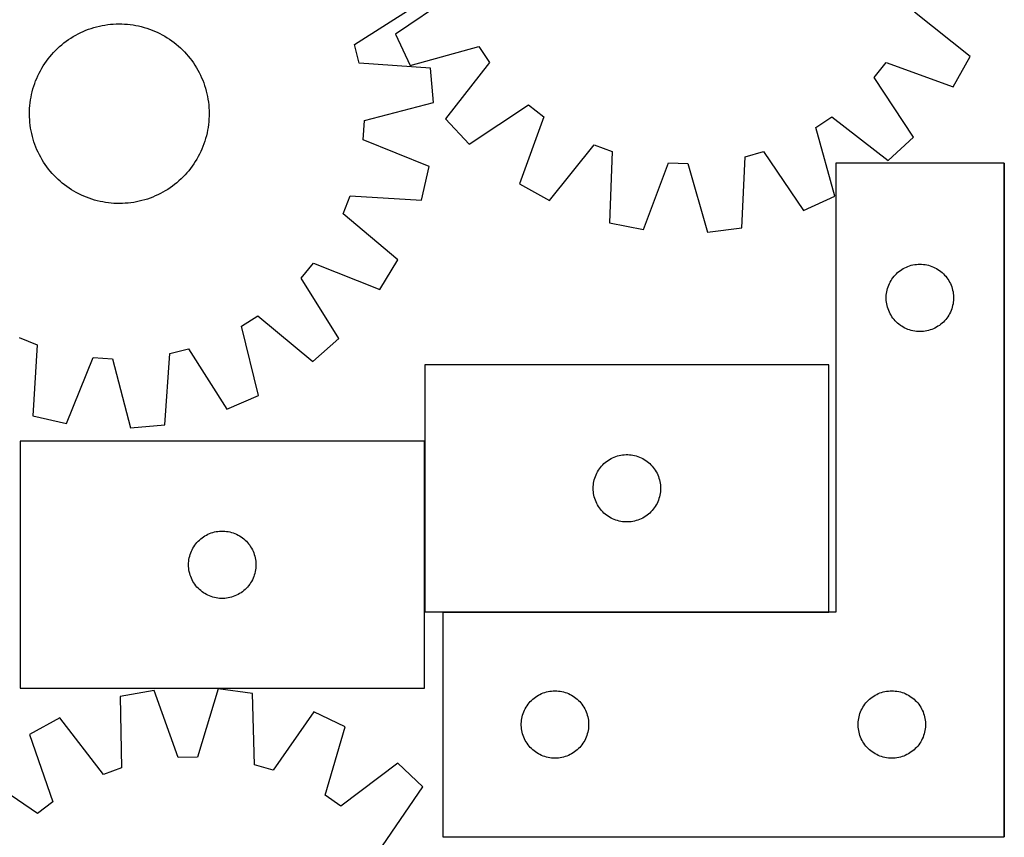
# Model space of a CAD drawing. Header units: millimetres. Extents: x 7 to 1493, y 8 to 2993.
# Tile 10 of 16: x 301 to 739, y 2444 to 2809. Entities that reach past the tile are written whole.
import ezdxf

# ---------------------------------------------------------------- set-up
doc = ezdxf.new("R2010")
doc.units = ezdxf.units.MM
doc.layers.add('COMMON', color=5, linetype='CONTINUOUS', true_color=0x0000ff)
doc.layers.add('CUT', color=7, linetype='CONTINUOUS', true_color=0x000000)

msp = doc.modelspace()

# ---------------------------------------------------------------- linework, layer by layer
at = {"layer": 'COMMON'}
for p, q in [((739.187107, 2744.65851), (739.187107, 2643.413936)), ((739.187107, 2643.213935), (739.187107, 2444.65851)), ((480.999242, 2544.858511), (480.999242, 2620.800116)), ((489.087107, 2544.75851), (661.099242, 2544.75851))]:
    msp.add_line(p, q, dxfattribs=at)
at = {"layer": 'CUT'}
for p, q in [((494.394828, 2819.971397), (468.081491, 2802.178615)), ((449.800375, 2797.558768), (476.595664, 2814.617116)), ((723.97406, 2792.124571), (699.137844, 2811.927024)), ((338.645715, 2806.182604), (339.88909, 2806.364335)), ((339.88909, 2806.364335), (341.137559, 2806.50692)), ((341.137559, 2806.50692), (342.389892, 2806.61022)), ((342.389892, 2806.61022), (343.644851, 2806.674132)), ((343.644851, 2806.674132), (344.901198, 2806.698594)), ((344.901198, 2806.698594), (346.157693, 2806.683581)), ((346.157693, 2806.683581), (347.413098, 2806.629107)), ((347.413098, 2806.629107), (348.666171, 2806.535227)), ((348.666171, 2806.535227), (349.915678, 2806.402034)), ((349.915678, 2806.402034), (351.160384, 2806.229658)), ((325.64979, 2801.678442), (326.758098, 2802.270608)), ((326.758098, 2802.270608), (327.88446, 2802.827668)), ((327.88446, 2802.827668), (329.027764, 2803.349073)), ((329.027764, 2803.349073), (330.186881, 2803.834309)), ((330.186881, 2803.834309), (331.360668, 2804.282897)), ((331.360668, 2804.282897), (332.547966, 2804.694394)), ((332.547966, 2804.694394), (333.747604, 2805.068394)), ((333.747604, 2805.068394), (334.958398, 2805.404527)), ((334.958398, 2805.404527), (336.179152, 2805.702463)), ((336.179152, 2805.702463), (337.408662, 2805.961908)), ((337.408662, 2805.961908), (338.645715, 2806.182604)), ((351.160384, 2806.229658), (352.399061, 2806.01827)), ((352.399061, 2806.01827), (353.630488, 2805.768079)), ((353.630488, 2805.768079), (354.853448, 2805.479331)), ((354.853448, 2805.479331), (356.066735, 2805.152312)), ((356.066735, 2805.152312), (357.269151, 2804.787343)), ((357.269151, 2804.787343), (358.45951, 2804.384786)), ((358.45951, 2804.384786), (359.636637, 2803.945038)), ((359.636637, 2803.945038), (360.79937, 2803.468532)), ((360.79937, 2803.468532), (361.946563, 2802.955738)), ((361.946563, 2802.955738), (363.077082, 2802.407164)), ((363.077082, 2802.407164), (364.189811, 2801.82335)), ((468.081491, 2802.178615), (474.523011, 2788.205878)), ((319.438932, 2797.423323), (320.416649, 2798.212675)), ((320.416649, 2798.212675), (321.418677, 2798.970927)), ((321.418677, 2798.970927), (322.444028, 2799.697331)), ((322.444028, 2799.697331), (323.49169, 2800.391169)), ((323.49169, 2800.391169), (324.560629, 2801.051757)), ((324.560629, 2801.051757), (325.64979, 2801.678442)), ((364.189811, 2801.82335), (365.283654, 2801.204872)), ((365.283654, 2801.204872), (366.357531, 2800.552341)), ((366.357531, 2800.552341), (367.41038, 2799.866401)), ((367.41038, 2799.866401), (368.441165, 2799.147728)), ((368.441165, 2799.147728), (369.448866, 2798.397032)), ((369.448866, 2798.397032), (370.432491, 2797.615054)), ((370.432491, 2797.615054), (371.391068, 2796.802566)), ((314.947904, 2793.038351), (315.790102, 2793.970934)), ((315.790102, 2793.970934), (316.661176, 2794.876602)), ((316.661176, 2794.876602), (317.560269, 2795.754463)), ((317.560269, 2795.754463), (318.486492, 2796.603649)), ((318.486492, 2796.603649), (319.438932, 2797.423323)), ((371.391068, 2796.802566), (372.32365, 2795.960369)), ((372.32365, 2795.960369), (373.229319, 2795.089294)), ((373.229319, 2795.089294), (374.10718, 2794.190201)), ((374.10718, 2794.190201), (374.956366, 2793.263978)), ((374.956366, 2793.263978), (375.77604, 2792.311538)), ((451.898708, 2789.245142), (449.800375, 2797.558768)), ((474.523011, 2788.205878), (505.141893, 2796.659209)), ((505.141893, 2796.659209), (509.905544, 2789.529903)), ((311.198129, 2788.004814), (311.884069, 2789.057664)), ((311.884069, 2789.057664), (312.602742, 2790.088448)), ((312.602742, 2790.088448), (313.353438, 2791.09615)), ((313.353438, 2791.09615), (314.135416, 2792.079774)), ((314.135416, 2792.079774), (314.947904, 2793.038351)), ((375.77604, 2792.311538), (376.565392, 2791.333821)), ((376.565392, 2791.333821), (377.323644, 2790.331793)), ((377.323644, 2790.331793), (378.050048, 2789.306442)), ((378.050048, 2789.306442), (378.743886, 2788.25878)), ((483.579758, 2786.946043), (451.898708, 2789.245142)), ((509.905544, 2789.529903), (490.378346, 2764.476694)), ((681.286531, 2782.796328), (686.594855, 2789.529905)), ((686.594855, 2789.529905), (716.456109, 2778.700304)), ((716.456109, 2778.700304), (723.97406, 2792.124571)), ((308.794732, 2783.593846), (309.343306, 2784.724365)), ((309.343306, 2784.724365), (309.92712, 2785.837095)), ((309.92712, 2785.837095), (310.545598, 2786.930938)), ((310.545598, 2786.930938), (311.198129, 2788.004814)), ((378.743886, 2788.25878), (379.404474, 2787.189841)), ((379.404474, 2787.189841), (380.031159, 2786.10068)), ((380.031159, 2786.10068), (380.623324, 2784.992372)), ((380.623324, 2784.992372), (381.180384, 2783.86601)), ((484.964989, 2771.622477), (483.579758, 2786.946043)), ((306.963127, 2778.916434), (307.365684, 2780.106793)), ((307.365684, 2780.106793), (307.805433, 2781.28392)), ((307.805433, 2781.28392), (308.281939, 2782.446654)), ((308.281939, 2782.446654), (308.794732, 2783.593846)), ((381.180384, 2783.86601), (381.70179, 2782.722706)), ((381.70179, 2782.722706), (382.187026, 2781.563589)), ((382.187026, 2781.563589), (382.635613, 2780.389802)), ((382.635613, 2780.389802), (383.04711, 2779.202504)), ((698.787882, 2756.288263), (681.286531, 2782.796328)), ((305.982391, 2775.277771), (306.271139, 2776.500731)), ((306.271139, 2776.500731), (306.598159, 2777.714018)), ((306.598159, 2777.714018), (306.963127, 2778.916434)), ((383.04711, 2779.202504), (383.42111, 2778.002866)), ((383.42111, 2778.002866), (383.757244, 2776.792073)), ((383.757244, 2776.792073), (384.05518, 2775.571318)), ((305.215243, 2770.313454), (305.348436, 2771.562961)), ((305.348436, 2771.562961), (305.520812, 2772.807667)), ((305.520812, 2772.807667), (305.7322, 2774.046345)), ((305.7322, 2774.046345), (305.982391, 2775.277771)), ((384.05518, 2775.571318), (384.314624, 2774.341808)), ((384.314624, 2774.341808), (384.535321, 2773.104755)), ((384.535321, 2773.104755), (384.717051, 2771.86138)), ((384.717051, 2771.86138), (384.859637, 2770.612911)), ((454.209835, 2763.679224), (484.964989, 2771.622477)), ((305.051876, 2766.548481), (305.06689, 2767.804977)), ((305.06689, 2767.804977), (305.121363, 2769.060381)), ((305.121363, 2769.060381), (305.215243, 2770.313454)), ((384.859637, 2770.612911), (384.962937, 2769.360579)), ((384.962937, 2769.360579), (385.026849, 2768.10562)), ((385.026849, 2768.10562), (385.051311, 2766.849272)), ((500.822408, 2753.178371), (527.330473, 2770.679721)), ((527.330473, 2770.679721), (534.06405, 2765.371397)), ((305.076338, 2765.292134), (305.051876, 2766.548481)), ((305.14025, 2764.037175), (305.076338, 2765.292134)), ((305.24355, 2762.784843), (305.14025, 2764.037175)), ((305.386136, 2761.536373), (305.24355, 2762.784843)), ((384.887944, 2763.084299), (384.754751, 2761.834793)), ((384.981824, 2764.337373), (384.887944, 2763.084299)), ((385.036297, 2765.592777), (384.981824, 2764.337373)), ((385.051311, 2766.849272), (385.036297, 2765.592777)), ((453.636417, 2755.124075), (454.209835, 2763.679224)), ((490.378346, 2764.476694), (500.822408, 2753.178371)), ((534.06405, 2765.371397), (523.234449, 2735.510143)), ((655.307043, 2760.607748), (662.436349, 2765.371399)), ((662.436349, 2765.371399), (687.489559, 2745.844201)), ((305.567866, 2760.292998), (305.386136, 2761.536373)), ((305.788563, 2759.055945), (305.567866, 2760.292998)), ((306.048007, 2757.826435), (305.788563, 2759.055945)), ((384.370987, 2759.351409), (384.120796, 2758.119982)), ((384.582375, 2760.590086), (384.370987, 2759.351409)), ((384.754751, 2761.834793), (384.582375, 2760.590086)), ((663.760374, 2729.988866), (655.307043, 2760.607748)), ((306.345943, 2756.605681), (306.048007, 2757.826435)), ((306.682077, 2755.394887), (306.345943, 2756.605681)), ((307.056077, 2754.195249), (306.682077, 2755.394887)), ((307.467573, 2753.007951), (307.056077, 2754.195249)), ((383.14006, 2754.481319), (382.737503, 2753.29096)), ((383.505028, 2755.683735), (383.14006, 2754.481319)), ((383.832048, 2756.897022), (383.505028, 2755.683735)), ((384.120796, 2758.119982), (383.832048, 2756.897022)), ((483.056425, 2743.147519), (453.636417, 2755.124075)), ((687.489559, 2745.844201), (698.787882, 2756.288263)), ((307.916161, 2751.834164), (307.467573, 2753.007951)), ((308.401397, 2750.675047), (307.916161, 2751.834164)), ((308.922803, 2749.531743), (308.401397, 2750.675047)), ((309.479863, 2748.405382), (308.922803, 2749.531743)), ((381.308455, 2749.803907), (380.759881, 2748.673389)), ((381.821248, 2750.9511), (381.308455, 2749.803907)), ((382.297754, 2752.113833), (381.821248, 2750.9511)), ((382.737503, 2753.29096), (382.297754, 2752.113833)), ((536.658716, 2727.992192), (556.461169, 2752.828408)), ((556.461169, 2752.828408), (564.505544, 2749.860682)), ((564.505544, 2749.860682), (563.433616, 2718.114411)), ((623.742434, 2747.533259), (631.994856, 2749.860682)), ((631.994856, 2749.860682), (649.787638, 2723.547346)), ((310.072028, 2747.297073), (309.479863, 2748.405382)), ((310.698713, 2746.207912), (310.072028, 2747.297073)), ((311.359301, 2745.138973), (310.698713, 2746.207912)), ((312.053139, 2744.091311), (311.359301, 2745.138973)), ((378.905058, 2745.39294), (378.219118, 2744.34009)), ((379.557589, 2746.466816), (378.905058, 2745.39294)), ((380.176067, 2747.560659), (379.557589, 2746.466816)), ((380.759881, 2748.673389), (380.176067, 2747.560659)), ((622.320274, 2715.800748), (623.742434, 2747.533259)), ((312.779543, 2743.06596), (312.053139, 2744.091311)), ((313.537795, 2742.063932), (312.779543, 2743.06596)), ((314.327147, 2741.086215), (313.537795, 2742.063932)), ((315.146821, 2740.133776), (314.327147, 2741.086215)), ((375.967771, 2741.317979), (375.155283, 2740.359403)), ((376.749749, 2742.301604), (375.967771, 2741.317979)), ((377.500445, 2743.309305), (376.749749, 2742.301604)), ((378.219118, 2744.34009), (377.500445, 2743.309305)), ((479.638616, 2728.145882), (483.056425, 2743.147519)), ((578.524028, 2715.112741), (589.682467, 2744.852681)), ((589.682467, 2744.852681), (598.2502, 2744.516054)), ((598.2502, 2744.516054), (607.040873, 2713.992312)), ((739.087107, 2744.65851), (664.087107, 2744.65851)), ((664.087107, 2744.65851), (664.087107, 2544.65851)), ((739.087107, 2444.65851), (739.087107, 2744.65851)), ((315.996007, 2739.207552), (315.146821, 2740.133776)), ((316.873868, 2738.30846), (315.996007, 2739.207552)), ((317.779537, 2737.437385), (316.873868, 2738.30846)), ((318.712119, 2736.595188), (317.779537, 2737.437385)), ((319.670696, 2735.782699), (318.712119, 2736.595188)), ((371.616695, 2736.794104), (370.664255, 2735.974431)), ((372.542918, 2737.643291), (371.616695, 2736.794104)), ((373.442011, 2738.521151), (372.542918, 2737.643291)), ((374.313085, 2739.42682), (373.442011, 2738.521151)), ((375.155283, 2740.359403), (374.313085, 2739.42682)), ((320.654321, 2735.000721), (319.670696, 2735.782699)), ((321.662022, 2734.250025), (320.654321, 2735.000721)), ((322.692807, 2733.531353), (321.662022, 2734.250025)), ((323.745656, 2732.845412), (322.692807, 2733.531353)), ((324.819533, 2732.192881), (323.745656, 2732.845412)), ((325.913375, 2731.574404), (324.819533, 2732.192881)), ((365.542558, 2732.345997), (364.453397, 2731.719311)), ((366.611497, 2733.006584), (365.542558, 2732.345997)), ((367.659159, 2733.700422), (366.611497, 2733.006584)), ((368.68451, 2734.426826), (367.659159, 2733.700422)), ((369.686538, 2735.185078), (368.68451, 2734.426826)), ((370.664255, 2735.974431), (369.686538, 2735.185078)), ((523.234449, 2735.510143), (536.658716, 2727.992192)), ((327.026105, 2730.990589), (325.913375, 2731.574404)), ((328.156624, 2730.442015), (327.026105, 2730.990589)), ((329.303816, 2729.929222), (328.156624, 2730.442015)), ((330.46655, 2729.452716), (329.303816, 2729.929222)), ((331.643677, 2729.012967), (330.46655, 2729.452716)), ((332.834036, 2728.61041), (331.643677, 2729.012967)), ((334.036452, 2728.245442), (332.834036, 2728.61041)), ((335.249739, 2727.918422), (334.036452, 2728.245442)), ((336.472699, 2727.629674), (335.249739, 2727.918422)), ((337.704126, 2727.379483), (336.472699, 2727.629674)), ((352.694525, 2727.435846), (351.457472, 2727.215149)), ((353.924035, 2727.69529), (352.694525, 2727.435846)), ((355.144789, 2727.993226), (353.924035, 2727.69529)), ((356.355583, 2728.32936), (355.144789, 2727.993226)), ((357.555221, 2728.70336), (356.355583, 2728.32936)), ((358.742519, 2729.114857), (357.555221, 2728.70336)), ((359.916306, 2729.563444), (358.742519, 2729.114857)), ((361.075423, 2730.04868), (359.916306, 2729.563444)), ((362.218727, 2730.570086), (361.075423, 2730.04868)), ((363.345089, 2731.127146), (362.218727, 2730.570086)), ((364.453397, 2731.719311), (363.345089, 2731.127146)), ((444.745087, 2722.13603), (447.934126, 2730.095264)), ((447.934126, 2730.095264), (479.638616, 2728.145882)), ((649.787638, 2723.547346), (663.760374, 2729.988866)), ((338.942803, 2727.168095), (337.704126, 2727.379483)), ((340.187509, 2726.99572), (338.942803, 2727.168095)), ((341.437016, 2726.862526), (340.187509, 2726.99572)), ((342.690089, 2726.768646), (341.437016, 2726.862526)), ((343.945493, 2726.714173), (342.690089, 2726.768646)), ((345.201989, 2726.699159), (343.945493, 2726.714173)), ((346.458336, 2726.723621), (345.201989, 2726.699159)), ((347.713295, 2726.787533), (346.458336, 2726.723621)), ((348.965628, 2726.890833), (347.713295, 2726.787533)), ((350.214097, 2727.033419), (348.965628, 2726.890833)), ((351.457472, 2727.215149), (350.214097, 2727.033419)), ((469.024218, 2701.654367), (444.745087, 2722.13603)), ((563.433616, 2718.114411), (578.524028, 2715.112741)), ((607.040873, 2713.992312), (622.320274, 2715.800748)), ((461.137928, 2688.443123), (469.024218, 2701.654367)), ((426.095064, 2693.510108), (431.587558, 2700.094322)), ((431.587558, 2700.094322), (461.137928, 2688.443123)), ((692.277965, 2696.420307), (692.895791, 2696.883935)), ((692.895791, 2696.883935), (693.536665, 2697.315144)), ((693.536665, 2697.315144), (694.198886, 2697.712789)), ((694.198886, 2697.712789), (694.880701, 2698.075817)), ((694.880701, 2698.075817), (695.580299, 2698.403264)), ((695.580299, 2698.403264), (696.295826, 2698.694263)), ((696.295826, 2698.694263), (697.025385, 2698.948041)), ((697.025385, 2698.948041), (697.767041, 2699.163926)), ((697.767041, 2699.163926), (698.518826, 2699.341346)), ((698.518826, 2699.341346), (699.278749, 2699.479829)), ((699.278749, 2699.479829), (700.044793, 2699.579008)), ((700.044793, 2699.579008), (700.814926, 2699.638622)), ((700.814926, 2699.638622), (701.587107, 2699.65851)), ((701.587107, 2699.65851), (702.359289, 2699.638622)), ((702.359289, 2699.638622), (703.129422, 2699.579008)), ((703.129422, 2699.579008), (703.895466, 2699.479829)), ((703.895466, 2699.479829), (704.655388, 2699.341346)), ((704.655388, 2699.341346), (705.407174, 2699.163926)), ((705.407174, 2699.163926), (706.14883, 2698.948041)), ((706.14883, 2698.948041), (706.878389, 2698.694263)), ((706.878389, 2698.694263), (707.593916, 2698.403264)), ((707.593916, 2698.403264), (708.293514, 2698.075817)), ((708.293514, 2698.075817), (708.975329, 2697.712789)), ((708.975329, 2697.712789), (709.63755, 2697.315144)), ((709.63755, 2697.315144), (710.278424, 2696.883935)), ((710.278424, 2696.883935), (710.89625, 2696.420307)), ((442.856707, 2666.528224), (426.095064, 2693.510108)), ((688.346926, 2691.708161), (688.727388, 2692.380402)), ((688.727388, 2692.380402), (689.141952, 2693.032166)), ((689.141952, 2693.032166), (689.589519, 2693.661724)), ((689.589519, 2693.661724), (690.068901, 2694.267408)), ((690.068901, 2694.267408), (690.578827, 2694.84761)), ((690.578827, 2694.84761), (691.117945, 2695.400793)), ((691.117945, 2695.400793), (691.684826, 2695.925489)), ((691.684826, 2695.925489), (692.277965, 2696.420307)), ((710.89625, 2696.420307), (711.489389, 2695.925489)), ((711.489389, 2695.925489), (712.05627, 2695.400793)), ((712.05627, 2695.400793), (712.595388, 2694.84761)), ((712.595388, 2694.84761), (713.105314, 2694.267408)), ((713.105314, 2694.267408), (713.584696, 2693.661724)), ((713.584696, 2693.661724), (714.032263, 2693.032166)), ((714.032263, 2693.032166), (714.446827, 2692.380402)), ((714.446827, 2692.380402), (714.827289, 2691.708161)), ((686.830138, 2687.347722), (686.988142, 2688.103826)), ((686.988142, 2688.103826), (687.184859, 2688.850795)), ((687.184859, 2688.850795), (687.419769, 2689.586646)), ((687.419769, 2689.586646), (687.692248, 2690.309429)), ((687.692248, 2690.309429), (688.001574, 2691.017226)), ((688.001574, 2691.017226), (688.346926, 2691.708161)), ((714.827289, 2691.708161), (715.172641, 2691.017226)), ((715.172641, 2691.017226), (715.481967, 2690.309429)), ((715.481967, 2690.309429), (715.754446, 2689.586646)), ((715.754446, 2689.586646), (715.989356, 2688.850795)), ((715.989356, 2688.850795), (716.186073, 2688.103826)), ((716.186073, 2688.103826), (716.344077, 2687.347722)), ((686.59208, 2685.044729), (686.631845, 2685.816142)), ((686.59208, 2684.272292), (686.59208, 2685.044729)), ((686.631845, 2683.500878), (686.59208, 2684.272292)), ((686.631845, 2685.816142), (686.711267, 2686.584486)), ((686.711267, 2686.584486), (686.830138, 2687.347722)), ((716.344077, 2687.347722), (716.462948, 2686.584486)), ((716.462948, 2686.584486), (716.54237, 2685.816142)), ((716.54237, 2685.816142), (716.582135, 2685.044729)), ((716.582135, 2684.272292), (716.54237, 2683.500878)), ((716.582135, 2685.044729), (716.582135, 2684.272292)), ((686.711267, 2682.732535), (686.631845, 2683.500878)), ((686.830138, 2681.969299), (686.711267, 2682.732535)), ((686.988142, 2681.213194), (686.830138, 2681.969299)), ((687.184859, 2680.466226), (686.988142, 2681.213194)), ((687.419769, 2679.730375), (687.184859, 2680.466226)), ((687.692248, 2679.007592), (687.419769, 2679.730375)), ((715.754446, 2679.730375), (715.481967, 2679.007592)), ((715.989356, 2680.466226), (715.754446, 2679.730375)), ((716.186073, 2681.213194), (715.989356, 2680.466226)), ((716.344077, 2681.969299), (716.186073, 2681.213194)), ((716.462948, 2682.732535), (716.344077, 2681.969299)), ((716.54237, 2683.500878), (716.462948, 2682.732535)), ((399.511941, 2672.048411), (406.770247, 2676.613097)), ((406.770247, 2676.613097), (431.2739, 2656.400582)), ((688.001574, 2678.299794), (687.692248, 2679.007592)), ((688.346926, 2677.608859), (688.001574, 2678.299794)), ((688.727388, 2676.936618), (688.346926, 2677.608859)), ((689.141952, 2676.284854), (688.727388, 2676.936618)), ((689.589519, 2675.655296), (689.141952, 2676.284854)), ((690.068901, 2675.049613), (689.589519, 2675.655296)), ((690.578827, 2674.46941), (690.068901, 2675.049613)), ((713.105314, 2675.049613), (712.595388, 2674.46941)), ((713.584696, 2675.655296), (713.105314, 2675.049613)), ((714.032263, 2676.284854), (713.584696, 2675.655296)), ((714.446827, 2676.936618), (714.032263, 2676.284854)), ((714.827289, 2677.608859), (714.446827, 2676.936618)), ((715.172641, 2678.299794), (714.827289, 2677.608859)), ((715.481967, 2679.007592), (715.172641, 2678.299794)), ((407.11535, 2641.207482), (399.511941, 2672.048411)), ((691.117945, 2673.916227), (690.578827, 2674.46941)), ((691.684826, 2673.391531), (691.117945, 2673.916227)), ((692.277965, 2672.896713), (691.684826, 2673.391531)), ((692.895791, 2672.433085), (692.277965, 2672.896713)), ((693.536665, 2672.001877), (692.895791, 2672.433085)), ((694.198886, 2671.604232), (693.536665, 2672.001877)), ((694.880701, 2671.241204), (694.198886, 2671.604232)), ((695.580299, 2670.913757), (694.880701, 2671.241204)), ((696.295826, 2670.622758), (695.580299, 2670.913757)), ((697.025385, 2670.36898), (696.295826, 2670.622758)), ((706.878389, 2670.622758), (706.14883, 2670.36898)), ((707.593916, 2670.913757), (706.878389, 2670.622758)), ((708.293514, 2671.241204), (707.593916, 2670.913757)), ((708.975329, 2671.604232), (708.293514, 2671.241204)), ((709.63755, 2672.001877), (708.975329, 2671.604232)), ((710.278424, 2672.433085), (709.63755, 2672.001877)), ((710.89625, 2672.896713), (710.278424, 2672.433085)), ((711.489389, 2673.391531), (710.89625, 2672.896713)), ((712.05627, 2673.916227), (711.489389, 2673.391531)), ((712.595388, 2674.46941), (712.05627, 2673.916227)), ((300.488747, 2667.005383), (308.447981, 2663.816344)), ((431.2739, 2656.400582), (442.856707, 2666.528224)), ((697.767041, 2670.153094), (697.025385, 2670.36898)), ((698.518826, 2669.975675), (697.767041, 2670.153094)), ((699.278749, 2669.837192), (698.518826, 2669.975675)), ((700.044793, 2669.738012), (699.278749, 2669.837192)), ((700.814926, 2669.678399), (700.044793, 2669.738012)), ((701.587107, 2669.65851), (700.814926, 2669.678399)), ((702.359289, 2669.678399), (701.587107, 2669.65851)), ((703.129422, 2669.738012), (702.359289, 2669.678399)), ((703.895466, 2669.837192), (703.129422, 2669.738012)), ((704.655388, 2669.975675), (703.895466, 2669.837192)), ((705.407174, 2670.153094), (704.655388, 2669.975675)), ((706.14883, 2670.36898), (705.407174, 2670.153094)), ((308.447981, 2663.816344), (306.498599, 2632.111854)), ((367.597859, 2659.851762), (375.911484, 2661.950096)), ((375.911484, 2661.950096), (392.969832, 2635.154807)), ((321.500236, 2628.694045), (333.476792, 2658.114053)), ((333.476792, 2658.114053), (342.03194, 2657.540635)), ((342.03194, 2657.540635), (349.975194, 2626.785481)), ((365.29876, 2628.170713), (367.597859, 2659.851762)), ((661.099242, 2654.858511), (481.099242, 2654.858511)), ((481.099242, 2654.858511), (481.099242, 2544.858511)), ((661.099242, 2544.858511), (661.099242, 2654.858511)), ((392.969832, 2635.154807), (407.11535, 2641.207482)), ((306.498599, 2632.111854), (321.500236, 2628.694045)), ((349.975194, 2626.785481), (365.29876, 2628.170713)), ((480.899241, 2620.800116), (300.899241, 2620.800116)), ((300.899241, 2620.800116), (300.899241, 2510.800116)), ((480.899241, 2510.800116), (480.899241, 2620.800116)), ((564.049591, 2613.098693), (564.740526, 2613.444045)), ((564.740526, 2613.444045), (565.448323, 2613.753371)), ((565.448323, 2613.753371), (566.171106, 2614.02585)), ((566.171106, 2614.02585), (566.906957, 2614.260759)), ((566.906957, 2614.260759), (567.653926, 2614.457477)), ((567.653926, 2614.457477), (568.41003, 2614.615481)), ((568.41003, 2614.615481), (569.173267, 2614.734351)), ((569.173267, 2614.734351), (569.94161, 2614.813774)), ((569.94161, 2614.813774), (570.713023, 2614.853538)), ((570.713023, 2614.853538), (571.485461, 2614.853538)), ((571.485461, 2614.853538), (572.256874, 2614.813774)), ((572.256874, 2614.813774), (573.025217, 2614.734351)), ((573.025217, 2614.734351), (573.788453, 2614.615481)), ((573.788453, 2614.615481), (574.544558, 2614.457477)), ((574.544558, 2614.457477), (575.291526, 2614.260759)), ((575.291526, 2614.260759), (576.027378, 2614.02585)), ((576.027378, 2614.02585), (576.75016, 2613.753371)), ((576.75016, 2613.753371), (577.457958, 2613.444045)), ((577.457958, 2613.444045), (578.148893, 2613.098693)), ((558.873817, 2608.549828), (559.337445, 2609.167654)), ((559.337445, 2609.167654), (559.832263, 2609.760793)), ((559.832263, 2609.760793), (560.356959, 2610.327674)), ((560.356959, 2610.327674), (560.910142, 2610.866792)), ((560.910142, 2610.866792), (561.490344, 2611.376718)), ((561.490344, 2611.376718), (562.096028, 2611.8561)), ((562.096028, 2611.8561), (562.725586, 2612.303666)), ((562.725586, 2612.303666), (563.37735, 2612.718231)), ((563.37735, 2612.718231), (564.049591, 2613.098693)), ((578.148893, 2613.098693), (578.821134, 2612.718231)), ((578.821134, 2612.718231), (579.472898, 2612.303666)), ((579.472898, 2612.303666), (580.102456, 2611.8561)), ((580.102456, 2611.8561), (580.70814, 2611.376718)), ((580.70814, 2611.376718), (581.288342, 2610.866792)), ((581.288342, 2610.866792), (581.841525, 2610.327674)), ((581.841525, 2610.327674), (582.366221, 2609.760793)), ((582.366221, 2609.760793), (582.861039, 2609.167654)), ((582.861039, 2609.167654), (583.324667, 2608.549828)), ((556.809711, 2604.420234), (557.06349, 2605.149793)), ((557.06349, 2605.149793), (557.354488, 2605.86532)), ((557.354488, 2605.86532), (557.681936, 2606.564918)), ((557.681936, 2606.564918), (558.044963, 2607.246732)), ((558.044963, 2607.246732), (558.442608, 2607.908954)), ((558.442608, 2607.908954), (558.873817, 2608.549828)), ((583.324667, 2608.549828), (583.755875, 2607.908954)), ((583.755875, 2607.908954), (584.15352, 2607.246732)), ((584.15352, 2607.246732), (584.516548, 2606.564918)), ((584.516548, 2606.564918), (584.843995, 2605.86532)), ((584.843995, 2605.86532), (585.134994, 2605.149793)), ((585.134994, 2605.149793), (585.388773, 2604.420234)), ((556.099242, 2599.858511), (556.11913, 2600.630693)), ((556.11913, 2600.630693), (556.178744, 2601.400826)), ((556.178744, 2601.400826), (556.277923, 2602.16687)), ((556.277923, 2602.16687), (556.416407, 2602.926792)), ((556.416407, 2602.926792), (556.593826, 2603.678578)), ((556.593826, 2603.678578), (556.809711, 2604.420234)), ((585.388773, 2604.420234), (585.604658, 2603.678578)), ((585.604658, 2603.678578), (585.782077, 2602.926792)), ((585.782077, 2602.926792), (585.92056, 2602.16687)), ((585.92056, 2602.16687), (586.01974, 2601.400826)), ((586.01974, 2601.400826), (586.079353, 2600.630693)), ((586.079353, 2600.630693), (586.099242, 2599.858511)), ((556.11913, 2599.08633), (556.099242, 2599.858511)), ((556.178744, 2598.316196), (556.11913, 2599.08633)), ((556.277923, 2597.550153), (556.178744, 2598.316196)), ((556.416407, 2596.79023), (556.277923, 2597.550153)), ((556.593826, 2596.038444), (556.416407, 2596.79023)), ((556.809711, 2595.296789), (556.593826, 2596.038444)), ((585.604658, 2596.038444), (585.388773, 2595.296789)), ((585.782077, 2596.79023), (585.604658, 2596.038444)), ((585.92056, 2597.550153), (585.782077, 2596.79023)), ((586.01974, 2598.316196), (585.92056, 2597.550153)), ((586.079353, 2599.08633), (586.01974, 2598.316196)), ((586.099242, 2599.858511), (586.079353, 2599.08633)), ((557.06349, 2594.56723), (556.809711, 2595.296789)), ((557.354488, 2593.851703), (557.06349, 2594.56723)), ((557.681936, 2593.152104), (557.354488, 2593.851703)), ((558.044963, 2592.47029), (557.681936, 2593.152104)), ((558.442608, 2591.808068), (558.044963, 2592.47029)), ((558.873817, 2591.167195), (558.442608, 2591.808068)), ((583.755875, 2591.808068), (583.324667, 2591.167195)), ((584.15352, 2592.47029), (583.755875, 2591.808068)), ((584.516548, 2593.152104), (584.15352, 2592.47029)), ((584.843995, 2593.851703), (584.516548, 2593.152104)), ((585.134994, 2594.56723), (584.843995, 2593.851703)), ((585.388773, 2595.296789), (585.134994, 2594.56723)), ((559.337445, 2590.549369), (558.873817, 2591.167195)), ((559.832263, 2589.956229), (559.337445, 2590.549369)), ((560.356959, 2589.389349), (559.832263, 2589.956229)), ((560.910142, 2588.850231), (560.356959, 2589.389349)), ((561.490344, 2588.340305), (560.910142, 2588.850231)), ((562.096028, 2587.860923), (561.490344, 2588.340305)), ((562.725586, 2587.413356), (562.096028, 2587.860923)), ((563.37735, 2586.998792), (562.725586, 2587.413356)), ((579.472898, 2587.413356), (578.821134, 2586.998792)), ((580.102456, 2587.860923), (579.472898, 2587.413356)), ((580.70814, 2588.340305), (580.102456, 2587.860923)), ((581.288342, 2588.850231), (580.70814, 2588.340305)), ((581.841525, 2589.389349), (581.288342, 2588.850231)), ((582.366221, 2589.956229), (581.841525, 2589.389349)), ((582.861039, 2590.549369), (582.366221, 2589.956229)), ((583.324667, 2591.167195), (582.861039, 2590.549369)), ((564.049591, 2586.618329), (563.37735, 2586.998792)), ((564.740526, 2586.272977), (564.049591, 2586.618329)), ((565.448323, 2585.963652), (564.740526, 2586.272977)), ((566.171106, 2585.691173), (565.448323, 2585.963652)), ((566.906957, 2585.456263), (566.171106, 2585.691173)), ((567.653926, 2585.259546), (566.906957, 2585.456263)), ((568.41003, 2585.101542), (567.653926, 2585.259546)), ((569.173267, 2584.982671), (568.41003, 2585.101542)), ((569.94161, 2584.903248), (569.173267, 2584.982671)), ((570.713023, 2584.863484), (569.94161, 2584.903248)), ((571.485461, 2584.863484), (570.713023, 2584.863484)), ((572.256874, 2584.903248), (571.485461, 2584.863484)), ((573.025217, 2584.982671), (572.256874, 2584.903248)), ((573.788453, 2585.101542), (573.025217, 2584.982671)), ((574.544558, 2585.259546), (573.788453, 2585.101542)), ((575.291526, 2585.456263), (574.544558, 2585.259546)), ((576.027378, 2585.691173), (575.291526, 2585.456263)), ((576.75016, 2585.963652), (576.027378, 2585.691173)), ((577.457958, 2586.272977), (576.75016, 2585.963652)), ((578.148893, 2586.618329), (577.457958, 2586.272977)), ((578.821134, 2586.998792), (578.148893, 2586.618329)), ((382.525585, 2578.245271), (383.177349, 2578.659835)), ((383.177349, 2578.659835), (383.84959, 2579.040298)), ((383.84959, 2579.040298), (384.540525, 2579.38565)), ((384.540525, 2579.38565), (385.248322, 2579.694975)), ((385.248322, 2579.694975), (385.971105, 2579.967454)), ((385.971105, 2579.967454), (386.706956, 2580.202364)), ((386.706956, 2580.202364), (387.453925, 2580.399081)), ((387.453925, 2580.399081), (388.210029, 2580.557085)), ((388.210029, 2580.557085), (388.973266, 2580.675956)), ((388.973266, 2580.675956), (389.741609, 2580.755379)), ((389.741609, 2580.755379), (390.513022, 2580.795143)), ((390.513022, 2580.795143), (391.28546, 2580.795143)), ((391.28546, 2580.795143), (392.056873, 2580.755379)), ((392.056873, 2580.755379), (392.825216, 2580.675956)), ((392.825216, 2580.675956), (393.588452, 2580.557085)), ((393.588452, 2580.557085), (394.344557, 2580.399081)), ((394.344557, 2580.399081), (395.091525, 2580.202364)), ((395.091525, 2580.202364), (395.827377, 2579.967454)), ((395.827377, 2579.967454), (396.550159, 2579.694975)), ((396.550159, 2579.694975), (397.257957, 2579.38565)), ((397.257957, 2579.38565), (397.948892, 2579.040298)), ((397.948892, 2579.040298), (398.621133, 2578.659835)), ((398.621133, 2578.659835), (399.272897, 2578.245271)), ((378.242607, 2573.850559), (378.673816, 2574.491432)), ((378.673816, 2574.491432), (379.137444, 2575.109258)), ((379.137444, 2575.109258), (379.632262, 2575.702398)), ((379.632262, 2575.702398), (380.156958, 2576.269278)), ((380.156958, 2576.269278), (380.710141, 2576.808396)), ((380.710141, 2576.808396), (381.290343, 2577.318322)), ((381.290343, 2577.318322), (381.896027, 2577.797704)), ((381.896027, 2577.797704), (382.525585, 2578.245271)), ((399.272897, 2578.245271), (399.902455, 2577.797704)), ((399.902455, 2577.797704), (400.508139, 2577.318322)), ((400.508139, 2577.318322), (401.088341, 2576.808396)), ((401.088341, 2576.808396), (401.641524, 2576.269278)), ((401.641524, 2576.269278), (402.16622, 2575.702398)), ((402.16622, 2575.702398), (402.661038, 2575.109258)), ((402.661038, 2575.109258), (403.124666, 2574.491432)), ((403.124666, 2574.491432), (403.555874, 2573.850559)), ((376.216406, 2568.868397), (376.393825, 2569.620183)), ((376.393825, 2569.620183), (376.60971, 2570.361838)), ((376.60971, 2570.361838), (376.863489, 2571.091397)), ((376.863489, 2571.091397), (377.154487, 2571.806924)), ((377.154487, 2571.806924), (377.481935, 2572.506523)), ((377.481935, 2572.506523), (377.844962, 2573.188337)), ((377.844962, 2573.188337), (378.242607, 2573.850559)), ((403.555874, 2573.850559), (403.953519, 2573.188337)), ((403.953519, 2573.188337), (404.316547, 2572.506523)), ((404.316547, 2572.506523), (404.643994, 2571.806924)), ((404.643994, 2571.806924), (404.934993, 2571.091397)), ((404.934993, 2571.091397), (405.188772, 2570.361838)), ((405.188772, 2570.361838), (405.404657, 2569.620183)), ((405.404657, 2569.620183), (405.582076, 2568.868397)), ((375.899241, 2565.800116), (375.919129, 2566.572297)), ((375.919129, 2565.027934), (375.899241, 2565.800116)), ((375.919129, 2566.572297), (375.978743, 2567.342431)), ((375.978743, 2567.342431), (376.077922, 2568.108474)), ((376.077922, 2568.108474), (376.216406, 2568.868397)), ((405.582076, 2568.868397), (405.720559, 2568.108474)), ((405.720559, 2568.108474), (405.819739, 2567.342431)), ((405.819739, 2567.342431), (405.879352, 2566.572297)), ((405.879352, 2566.572297), (405.899241, 2565.800116)), ((405.899241, 2565.800116), (405.879352, 2565.027934)), ((375.978743, 2564.257801), (375.919129, 2565.027934)), ((376.077922, 2563.491757), (375.978743, 2564.257801)), ((376.216406, 2562.731835), (376.077922, 2563.491757)), ((376.393825, 2561.980049), (376.216406, 2562.731835)), ((376.60971, 2561.238393), (376.393825, 2561.980049)), ((376.863489, 2560.508834), (376.60971, 2561.238393)), ((405.188772, 2561.238393), (404.934993, 2560.508834)), ((405.404657, 2561.980049), (405.188772, 2561.238393)), ((405.582076, 2562.731835), (405.404657, 2561.980049)), ((405.720559, 2563.491757), (405.582076, 2562.731835)), ((405.819739, 2564.257801), (405.720559, 2563.491757)), ((405.879352, 2565.027934), (405.819739, 2564.257801)), ((377.154487, 2559.793307), (376.863489, 2560.508834)), ((377.481935, 2559.093709), (377.154487, 2559.793307)), ((377.844962, 2558.411895), (377.481935, 2559.093709)), ((378.242607, 2557.749673), (377.844962, 2558.411895)), ((378.673816, 2557.108799), (378.242607, 2557.749673)), ((379.137444, 2556.490974), (378.673816, 2557.108799)), ((379.632262, 2555.897834), (379.137444, 2556.490974)), ((402.661038, 2556.490974), (402.16622, 2555.897834)), ((403.124666, 2557.108799), (402.661038, 2556.490974)), ((403.555874, 2557.749673), (403.124666, 2557.108799)), ((403.953519, 2558.411895), (403.555874, 2557.749673)), ((404.316547, 2559.093709), (403.953519, 2558.411895)), ((404.643994, 2559.793307), (404.316547, 2559.093709)), ((404.934993, 2560.508834), (404.643994, 2559.793307)), ((380.156958, 2555.330953), (379.632262, 2555.897834)), ((380.710141, 2554.791835), (380.156958, 2555.330953)), ((381.290343, 2554.281909), (380.710141, 2554.791835)), ((381.896027, 2553.802527), (381.290343, 2554.281909)), ((382.525585, 2553.354961), (381.896027, 2553.802527)), ((383.177349, 2552.940396), (382.525585, 2553.354961)), ((383.84959, 2552.559934), (383.177349, 2552.940396)), ((384.540525, 2552.214582), (383.84959, 2552.559934)), ((385.248322, 2551.905256), (384.540525, 2552.214582)), ((397.257957, 2552.214582), (396.550159, 2551.905256)), ((397.948892, 2552.559934), (397.257957, 2552.214582)), ((398.621133, 2552.940396), (397.948892, 2552.559934)), ((399.272897, 2553.354961), (398.621133, 2552.940396)), ((399.902455, 2553.802527), (399.272897, 2553.354961)), ((400.508139, 2554.281909), (399.902455, 2553.802527)), ((401.088341, 2554.791835), (400.508139, 2554.281909)), ((401.641524, 2555.330953), (401.088341, 2554.791835)), ((402.16622, 2555.897834), (401.641524, 2555.330953)), ((385.971105, 2551.632777), (385.248322, 2551.905256)), ((386.706956, 2551.397868), (385.971105, 2551.632777)), ((387.453925, 2551.20115), (386.706956, 2551.397868)), ((388.210029, 2551.043147), (387.453925, 2551.20115)), ((388.973266, 2550.924276), (388.210029, 2551.043147)), ((389.741609, 2550.844853), (388.973266, 2550.924276)), ((390.513022, 2550.805089), (389.741609, 2550.844853)), ((391.28546, 2550.805089), (390.513022, 2550.805089)), ((392.056873, 2550.844853), (391.28546, 2550.805089)), ((392.825216, 2550.924276), (392.056873, 2550.844853)), ((393.588452, 2551.043147), (392.825216, 2550.924276)), ((394.344557, 2551.20115), (393.588452, 2551.043147)), ((395.091525, 2551.397868), (394.344557, 2551.20115)), ((395.827377, 2551.632777), (395.091525, 2551.397868)), ((396.550159, 2551.905256), (395.827377, 2551.632777)), ((481.099242, 2544.858511), (661.099242, 2544.858511)), ((664.087107, 2544.65851), (489.087107, 2544.65851)), ((489.087107, 2544.65851), (489.087107, 2444.65851)), ((300.899241, 2510.800116), (480.899241, 2510.800116)), ((360.599044, 2509.840737), (345.465082, 2507.06698)), ((371.307721, 2479.935905), (360.599044, 2509.840737)), ((389.129543, 2510.530991), (379.879556, 2480.143288)), ((404.379935, 2508.492339), (389.129543, 2510.530991)), ((405.32339, 2476.74199), (404.379935, 2508.492339)), ((532.380701, 2508.075817), (533.080299, 2508.403264)), ((533.080299, 2508.403264), (533.795826, 2508.694263)), ((533.795826, 2508.694263), (534.525385, 2508.948041)), ((534.525385, 2508.948041), (535.267041, 2509.163926)), ((535.267041, 2509.163926), (536.018826, 2509.341346)), ((536.018826, 2509.341346), (536.778749, 2509.479829)), ((536.778749, 2509.479829), (537.544793, 2509.579008)), ((537.544793, 2509.579008), (538.314926, 2509.638622)), ((538.314926, 2509.638622), (539.087107, 2509.65851)), ((539.087107, 2509.65851), (539.859289, 2509.638622)), ((539.859289, 2509.638622), (540.629422, 2509.579008)), ((540.629422, 2509.579008), (541.395466, 2509.479829)), ((541.395466, 2509.479829), (542.155388, 2509.341346)), ((542.155388, 2509.341346), (542.907174, 2509.163926)), ((542.907174, 2509.163926), (543.64883, 2508.948041)), ((543.64883, 2508.948041), (544.378389, 2508.694263)), ((544.378389, 2508.694263), (545.093916, 2508.403264)), ((545.093916, 2508.403264), (545.793514, 2508.075817)), ((682.380701, 2508.075817), (683.080299, 2508.403264)), ((683.080299, 2508.403264), (683.795826, 2508.694263)), ((683.795826, 2508.694263), (684.525385, 2508.948041)), ((684.525385, 2508.948041), (685.267041, 2509.163926)), ((685.267041, 2509.163926), (686.018826, 2509.341346)), ((686.018826, 2509.341346), (686.778749, 2509.479829)), ((686.778749, 2509.479829), (687.544793, 2509.579008)), ((687.544793, 2509.579008), (688.314926, 2509.638622)), ((688.314926, 2509.638622), (689.087107, 2509.65851)), ((689.087107, 2509.65851), (689.859289, 2509.638622)), ((689.859289, 2509.638622), (690.629422, 2509.579008)), ((690.629422, 2509.579008), (691.395466, 2509.479829)), ((691.395466, 2509.479829), (692.155388, 2509.341346)), ((692.155388, 2509.341346), (692.907174, 2509.163926)), ((692.907174, 2509.163926), (693.64883, 2508.948041)), ((693.64883, 2508.948041), (694.378389, 2508.694263)), ((694.378389, 2508.694263), (695.093916, 2508.403264)), ((695.093916, 2508.403264), (695.793514, 2508.075817)), ((345.465082, 2507.06698), (346.058138, 2475.308154)), ((527.089519, 2503.661724), (527.568901, 2504.267408)), ((527.568901, 2504.267408), (528.078827, 2504.84761)), ((528.078827, 2504.84761), (528.617945, 2505.400793)), ((528.617945, 2505.400793), (529.184826, 2505.925489)), ((529.184826, 2505.925489), (529.777965, 2506.420307)), ((529.777965, 2506.420307), (530.395791, 2506.883935)), ((530.395791, 2506.883935), (531.036665, 2507.315144)), ((531.036665, 2507.315144), (531.698886, 2507.712789)), ((531.698886, 2507.712789), (532.380701, 2508.075817)), ((545.793514, 2508.075817), (546.475329, 2507.712789)), ((546.475329, 2507.712789), (547.13755, 2507.315144)), ((547.13755, 2507.315144), (547.778424, 2506.883935)), ((547.778424, 2506.883935), (548.39625, 2506.420307)), ((548.39625, 2506.420307), (548.989389, 2505.925489)), ((548.989389, 2505.925489), (549.55627, 2505.400793)), ((549.55627, 2505.400793), (550.095388, 2504.84761)), ((550.095388, 2504.84761), (550.605314, 2504.267408)), ((550.605314, 2504.267408), (551.084696, 2503.661724)), ((677.089519, 2503.661724), (677.568901, 2504.267408)), ((677.568901, 2504.267408), (678.078827, 2504.84761)), ((678.078827, 2504.84761), (678.617945, 2505.400793)), ((678.617945, 2505.400793), (679.184826, 2505.925489)), ((679.184826, 2505.925489), (679.777965, 2506.420307)), ((679.777965, 2506.420307), (680.395791, 2506.883935)), ((680.395791, 2506.883935), (681.036665, 2507.315144)), ((681.036665, 2507.315144), (681.698886, 2507.712789)), ((681.698886, 2507.712789), (682.380701, 2508.075817)), ((695.793514, 2508.075817), (696.475329, 2507.712789)), ((696.475329, 2507.712789), (697.13755, 2507.315144)), ((697.13755, 2507.315144), (697.778424, 2506.883935)), ((697.778424, 2506.883935), (698.39625, 2506.420307)), ((698.39625, 2506.420307), (698.989389, 2505.925489)), ((698.989389, 2505.925489), (699.55627, 2505.400793)), ((699.55627, 2505.400793), (700.095388, 2504.84761)), ((700.095388, 2504.84761), (700.605314, 2504.267408)), ((700.605314, 2504.267408), (701.084696, 2503.661724)), ((431.727352, 2500.3324), (413.539775, 2474.29038)), ((445.601358, 2493.680897), (431.727352, 2500.3324)), ((524.684859, 2498.850795), (524.919769, 2499.586646)), ((524.919769, 2499.586646), (525.192248, 2500.309429)), ((525.192248, 2500.309429), (525.501574, 2501.017226)), ((525.501574, 2501.017226), (525.846926, 2501.708161)), ((525.846926, 2501.708161), (526.227388, 2502.380402)), ((526.227388, 2502.380402), (526.641952, 2503.032166)), ((526.641952, 2503.032166), (527.089519, 2503.661724)), ((551.084696, 2503.661724), (551.532263, 2503.032166)), ((551.532263, 2503.032166), (551.946827, 2502.380402)), ((551.946827, 2502.380402), (552.327289, 2501.708161)), ((552.327289, 2501.708161), (552.672641, 2501.017226)), ((552.672641, 2501.017226), (552.981967, 2500.309429)), ((552.981967, 2500.309429), (553.254446, 2499.586646)), ((553.254446, 2499.586646), (553.489356, 2498.850795)), ((674.684859, 2498.850795), (674.919769, 2499.586646)), ((674.919769, 2499.586646), (675.192248, 2500.309429)), ((675.192248, 2500.309429), (675.501574, 2501.017226)), ((675.501574, 2501.017226), (675.846926, 2501.708161)), ((675.846926, 2501.708161), (676.227388, 2502.380402)), ((676.227388, 2502.380402), (676.641952, 2503.032166)), ((676.641952, 2503.032166), (677.089519, 2503.661724)), ((701.084696, 2503.661724), (701.532263, 2503.032166)), ((701.532263, 2503.032166), (701.946827, 2502.380402)), ((701.946827, 2502.380402), (702.327289, 2501.708161)), ((702.327289, 2501.708161), (702.672641, 2501.017226)), ((702.672641, 2501.017226), (702.981967, 2500.309429)), ((702.981967, 2500.309429), (703.254446, 2499.586646)), ((703.254446, 2499.586646), (703.489356, 2498.850795)), ((318.544265, 2497.594101), (305.00815, 2490.27945)), ((337.969923, 2472.462079), (318.544265, 2497.594101)), ((524.09208, 2495.044729), (524.131845, 2495.816142)), ((524.09208, 2494.272292), (524.09208, 2495.044729)), ((524.131845, 2495.816142), (524.211267, 2496.584486)), ((524.211267, 2496.584486), (524.330138, 2497.347722)), ((524.330138, 2497.347722), (524.488142, 2498.103826)), ((524.488142, 2498.103826), (524.684859, 2498.850795)), ((553.489356, 2498.850795), (553.686073, 2498.103826)), ((553.686073, 2498.103826), (553.844077, 2497.347722)), ((553.844077, 2497.347722), (553.962948, 2496.584486)), ((553.962948, 2496.584486), (554.04237, 2495.816142)), ((554.04237, 2495.816142), (554.082135, 2495.044729)), ((554.082135, 2495.044729), (554.082135, 2494.272292)), ((674.09208, 2495.044729), (674.131845, 2495.816142)), ((674.09208, 2494.272292), (674.09208, 2495.044729)), ((674.131845, 2495.816142), (674.211267, 2496.584486)), ((674.211267, 2496.584486), (674.330138, 2497.347722)), ((674.330138, 2497.347722), (674.488142, 2498.103826)), ((674.488142, 2498.103826), (674.684859, 2498.850795)), ((703.489356, 2498.850795), (703.686073, 2498.103826)), ((703.686073, 2498.103826), (703.844077, 2497.347722)), ((703.844077, 2497.347722), (703.962948, 2496.584486)), ((703.962948, 2496.584486), (704.04237, 2495.816142)), ((704.04237, 2495.816142), (704.082135, 2495.044729)), ((704.082135, 2495.044729), (704.082135, 2494.272292)), ((436.68724, 2463.192977), (445.601358, 2493.680897)), ((524.131845, 2493.500878), (524.09208, 2494.272292)), ((524.211267, 2492.732535), (524.131845, 2493.500878)), ((524.330138, 2491.969299), (524.211267, 2492.732535)), ((524.488142, 2491.213194), (524.330138, 2491.969299)), ((524.684859, 2490.466226), (524.488142, 2491.213194)), ((553.686073, 2491.213194), (553.489356, 2490.466226)), ((553.844077, 2491.969299), (553.686073, 2491.213194)), ((553.962948, 2492.732535), (553.844077, 2491.969299)), ((554.04237, 2493.500878), (553.962948, 2492.732535)), ((554.082135, 2494.272292), (554.04237, 2493.500878)), ((674.131845, 2493.500878), (674.09208, 2494.272292)), ((674.211267, 2492.732535), (674.131845, 2493.500878)), ((674.330138, 2491.969299), (674.211267, 2492.732535)), ((674.488142, 2491.213194), (674.330138, 2491.969299)), ((674.684859, 2490.466226), (674.488142, 2491.213194)), ((703.686073, 2491.213194), (703.489356, 2490.466226)), ((703.844077, 2491.969299), (703.686073, 2491.213194)), ((703.962948, 2492.732535), (703.844077, 2491.969299)), ((704.04237, 2493.500878), (703.962948, 2492.732535)), ((704.082135, 2494.272292), (704.04237, 2493.500878)), ((305.00815, 2490.27945), (315.386197, 2460.258276)), ((524.919769, 2489.730375), (524.684859, 2490.466226)), ((525.192248, 2489.007592), (524.919769, 2489.730375)), ((525.501574, 2488.299794), (525.192248, 2489.007592)), ((525.846926, 2487.608859), (525.501574, 2488.299794)), ((526.227388, 2486.936618), (525.846926, 2487.608859)), ((526.641952, 2486.284854), (526.227388, 2486.936618)), ((527.089519, 2485.655296), (526.641952, 2486.284854)), ((551.532263, 2486.284854), (551.084696, 2485.655296)), ((551.946827, 2486.936618), (551.532263, 2486.284854)), ((552.327289, 2487.608859), (551.946827, 2486.936618)), ((552.672641, 2488.299794), (552.327289, 2487.608859)), ((552.981967, 2489.007592), (552.672641, 2488.299794)), ((553.254446, 2489.730375), (552.981967, 2489.007592)), ((553.489356, 2490.466226), (553.254446, 2489.730375)), ((674.919769, 2489.730375), (674.684859, 2490.466226)), ((675.192248, 2489.007592), (674.919769, 2489.730375)), ((675.501574, 2488.299794), (675.192248, 2489.007592)), ((675.846926, 2487.608859), (675.501574, 2488.299794)), ((676.227388, 2486.936618), (675.846926, 2487.608859)), ((676.641952, 2486.284854), (676.227388, 2486.936618)), ((677.089519, 2485.655296), (676.641952, 2486.284854)), ((701.532263, 2486.284854), (701.084696, 2485.655296)), ((701.946827, 2486.936618), (701.532263, 2486.284854)), ((702.327289, 2487.608859), (701.946827, 2486.936618)), ((702.672641, 2488.299794), (702.327289, 2487.608859)), ((702.981967, 2489.007592), (702.672641, 2488.299794)), ((703.254446, 2489.730375), (702.981967, 2489.007592)), ((703.489356, 2490.466226), (703.254446, 2489.730375)), ((527.568901, 2485.049613), (527.089519, 2485.655296)), ((528.078827, 2484.46941), (527.568901, 2485.049613)), ((528.617945, 2483.916227), (528.078827, 2484.46941)), ((529.184826, 2483.391531), (528.617945, 2483.916227)), ((529.777965, 2482.896713), (529.184826, 2483.391531)), ((530.395791, 2482.433085), (529.777965, 2482.896713)), ((531.036665, 2482.001877), (530.395791, 2482.433085)), ((531.698886, 2481.604232), (531.036665, 2482.001877)), ((547.13755, 2482.001877), (546.475329, 2481.604232)), ((547.778424, 2482.433085), (547.13755, 2482.001877)), ((548.39625, 2482.896713), (547.778424, 2482.433085)), ((548.989389, 2483.391531), (548.39625, 2482.896713)), ((549.55627, 2483.916227), (548.989389, 2483.391531)), ((550.095388, 2484.46941), (549.55627, 2483.916227)), ((550.605314, 2485.049613), (550.095388, 2484.46941)), ((551.084696, 2485.655296), (550.605314, 2485.049613)), ((677.568901, 2485.049613), (677.089519, 2485.655296)), ((678.078827, 2484.46941), (677.568901, 2485.049613)), ((678.617945, 2483.916227), (678.078827, 2484.46941)), ((679.184826, 2483.391531), (678.617945, 2483.916227)), ((679.777965, 2482.896713), (679.184826, 2483.391531)), ((680.395791, 2482.433085), (679.777965, 2482.896713)), ((681.036665, 2482.001877), (680.395791, 2482.433085)), ((681.698886, 2481.604232), (681.036665, 2482.001877)), ((697.13755, 2482.001877), (696.475329, 2481.604232)), ((697.778424, 2482.433085), (697.13755, 2482.001877)), ((698.39625, 2482.896713), (697.778424, 2482.433085)), ((698.989389, 2483.391531), (698.39625, 2482.896713)), ((699.55627, 2483.916227), (698.989389, 2483.391531)), ((700.095388, 2484.46941), (699.55627, 2483.916227)), ((700.605314, 2485.049613), (700.095388, 2484.46941)), ((701.084696, 2485.655296), (700.605314, 2485.049613)), ((379.879556, 2480.143288), (371.307721, 2479.935905)), ((532.380701, 2481.241204), (531.698886, 2481.604232)), ((533.080299, 2480.913757), (532.380701, 2481.241204)), ((533.795826, 2480.622758), (533.080299, 2480.913757)), ((534.525385, 2480.36898), (533.795826, 2480.622758)), ((535.267041, 2480.153094), (534.525385, 2480.36898)), ((536.018826, 2479.975675), (535.267041, 2480.153094)), ((536.778749, 2479.837192), (536.018826, 2479.975675)), ((537.544793, 2479.738012), (536.778749, 2479.837192)), ((538.314926, 2479.678399), (537.544793, 2479.738012)), ((539.087107, 2479.65851), (538.314926, 2479.678399)), ((539.859289, 2479.678399), (539.087107, 2479.65851)), ((540.629422, 2479.738012), (539.859289, 2479.678399)), ((541.395466, 2479.837192), (540.629422, 2479.738012)), ((542.155388, 2479.975675), (541.395466, 2479.837192)), ((542.907174, 2480.153094), (542.155388, 2479.975675)), ((543.64883, 2480.36898), (542.907174, 2480.153094)), ((544.378389, 2480.622758), (543.64883, 2480.36898)), ((545.093916, 2480.913757), (544.378389, 2480.622758)), ((545.793514, 2481.241204), (545.093916, 2480.913757)), ((546.475329, 2481.604232), (545.793514, 2481.241204)), ((682.380701, 2481.241204), (681.698886, 2481.604232)), ((683.080299, 2480.913757), (682.380701, 2481.241204)), ((683.795826, 2480.622758), (683.080299, 2480.913757)), ((684.525385, 2480.36898), (683.795826, 2480.622758)), ((685.267041, 2480.153094), (684.525385, 2480.36898)), ((686.018826, 2479.975675), (685.267041, 2480.153094)), ((686.778749, 2479.837192), (686.018826, 2479.975675)), ((687.544793, 2479.738012), (686.778749, 2479.837192)), ((688.314926, 2479.678399), (687.544793, 2479.738012)), ((689.087107, 2479.65851), (688.314926, 2479.678399)), ((689.859289, 2479.678399), (689.087107, 2479.65851)), ((690.629422, 2479.738012), (689.859289, 2479.678399)), ((691.395466, 2479.837192), (690.629422, 2479.738012)), ((692.155388, 2479.975675), (691.395466, 2479.837192)), ((692.907174, 2480.153094), (692.155388, 2479.975675)), ((693.64883, 2480.36898), (692.907174, 2480.153094)), ((694.378389, 2480.622758), (693.64883, 2480.36898)), ((695.093916, 2480.913757), (694.378389, 2480.622758)), ((695.793514, 2481.241204), (695.093916, 2480.913757)), ((696.475329, 2481.604232), (695.793514, 2481.241204)), ((346.058138, 2475.308154), (337.969923, 2472.462079)), ((413.539775, 2474.29038), (405.32339, 2476.74199)), ((469.088738, 2477.469517), (443.743898, 2458.322355)), ((480.228274, 2466.856258), (469.088738, 2477.469517)), ((308.573333, 2455.052101), (282.332212, 2472.951217)), ((462.329159, 2440.615137), (480.228274, 2466.856258)), ((315.386197, 2460.258276), (308.573333, 2455.052101)), ((443.743898, 2458.322355), (436.68724, 2463.192977)), ((489.087107, 2444.65851), (739.087107, 2444.65851))]:
    msp.add_line(p, q, dxfattribs=at)

doc.saveas('drawing.dxf')
